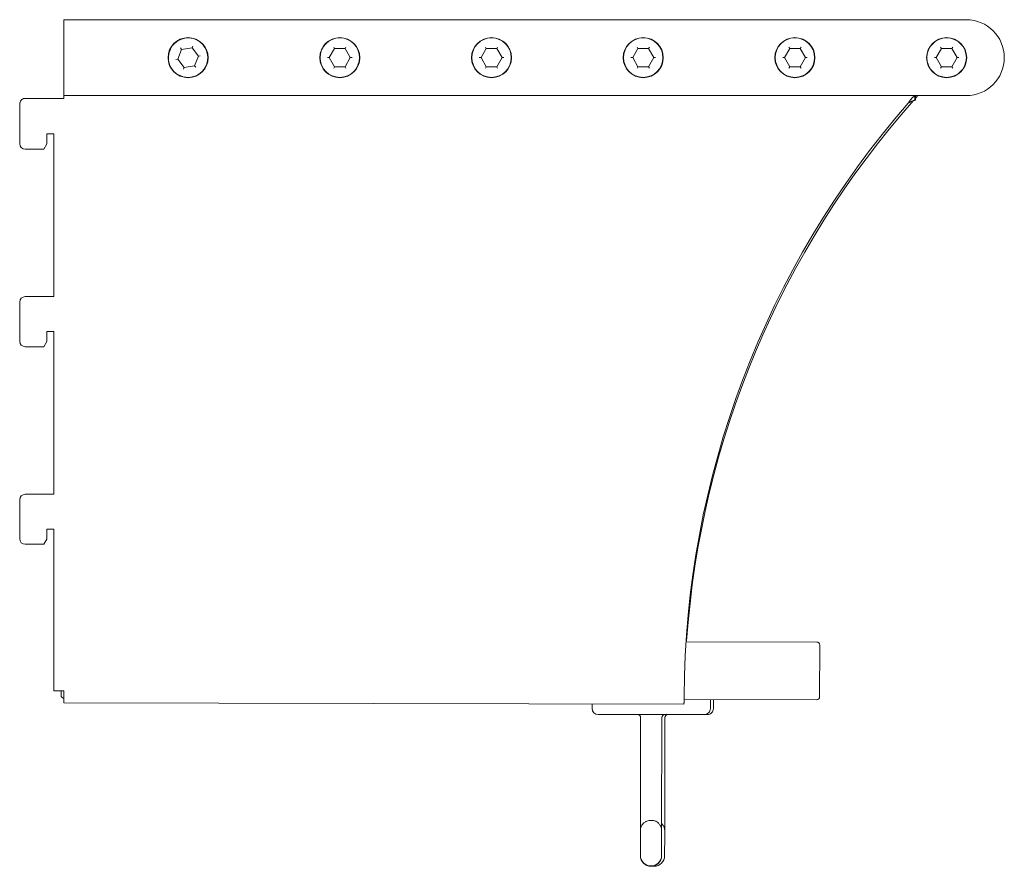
# Model space of a CAD drawing. Header units: millimetres. Extents: x -771 to -447, y -539 to -260.
import ezdxf

# ---------------------------------------------------------------- set-up
doc = ezdxf.new("R2010")
doc.units = ezdxf.units.MM

msp = doc.modelspace()

# ---------------------------------------------------------------- linework, layer by layer
at = {"color": 0, "linetype": 'Continuous', "lineweight": 0}
for p, q in [((-756.55, -260.25), (-756.55, -261.75)), ((-756.55, -260.25), (-459.05, -260.25)), ((-756.55, -261.75), (-756.55, -283.75)), ((-714.04, -268.99), (-714.26, -269.53)), ((-667.28, -269.75), (-667.57, -269.25)), ((-663.53, -269.25), (-663.82, -269.75)), ((-617.28, -269.75), (-617.57, -269.25)), ((-613.53, -269.25), (-613.82, -269.75)), ((-567.28, -269.75), (-567.57, -269.25)), ((-563.53, -269.25), (-563.82, -269.75)), ((-517.28, -269.75), (-517.57, -269.25)), ((-513.53, -269.25), (-513.82, -269.75)), ((-467.28, -269.75), (-467.57, -269.25)), ((-463.53, -269.25), (-463.82, -269.75)), ((-717.69, -270.02), (-718.98, -273.24)), ((-717.69, -270.02), (-718.04, -269.57)), ((-714.26, -269.53), (-717.69, -270.02)), ((-712.12, -272.25), (-714.26, -269.53)), ((-713.41, -275.47), (-712.12, -272.25)), ((-711.55, -272.17), (-712.12, -272.25)), ((-667.28, -269.75), (-669.01, -272.75)), ((-663.82, -269.75), (-667.28, -269.75)), ((-662.08, -272.75), (-663.82, -269.75)), ((-617.28, -269.75), (-619.01, -272.75)), ((-613.82, -269.75), (-617.28, -269.75)), ((-612.08, -272.75), (-613.82, -269.75)), ((-567.28, -269.75), (-569.01, -272.75)), ((-563.82, -269.75), (-567.28, -269.75)), ((-562.08, -272.75), (-563.82, -269.75)), ((-517.28, -269.75), (-519.01, -272.75)), ((-513.82, -269.75), (-517.28, -269.75)), ((-512.08, -272.75), (-513.82, -269.75)), ((-467.28, -269.75), (-469.01, -272.75)), ((-463.82, -269.75), (-467.28, -269.75)), ((-462.08, -272.75), (-463.82, -269.75)), ((-718.98, -273.24), (-719.55, -273.32)), ((-718.98, -273.24), (-716.84, -275.96)), ((-716.84, -275.96), (-713.41, -275.47)), ((-713.05, -275.92), (-713.41, -275.47)), ((-669.01, -272.75), (-669.59, -272.75)), ((-669.01, -272.75), (-667.28, -275.75)), ((-667.28, -275.75), (-667.57, -276.25)), ((-667.28, -275.75), (-663.82, -275.75)), ((-663.82, -275.75), (-662.08, -272.75)), ((-663.53, -276.25), (-663.82, -275.75)), ((-661.51, -272.75), (-662.08, -272.75)), ((-619.01, -272.75), (-619.59, -272.75)), ((-619.01, -272.75), (-617.28, -275.75)), ((-617.28, -275.75), (-617.57, -276.25)), ((-617.28, -275.75), (-613.82, -275.75)), ((-613.82, -275.75), (-612.08, -272.75)), ((-613.53, -276.25), (-613.82, -275.75)), ((-611.51, -272.75), (-612.08, -272.75)), ((-569.01, -272.75), (-569.59, -272.75)), ((-569.01, -272.75), (-567.28, -275.75)), ((-567.28, -275.75), (-567.57, -276.25)), ((-567.28, -275.75), (-563.82, -275.75)), ((-563.82, -275.75), (-562.08, -272.75)), ((-563.53, -276.25), (-563.82, -275.75)), ((-561.51, -272.75), (-562.08, -272.75)), ((-519.01, -272.75), (-519.59, -272.75)), ((-519.01, -272.75), (-517.28, -275.75)), ((-517.28, -275.75), (-517.57, -276.25)), ((-517.28, -275.75), (-513.82, -275.75)), ((-513.82, -275.75), (-512.08, -272.75)), ((-513.53, -276.25), (-513.82, -275.75)), ((-511.51, -272.75), (-512.08, -272.75)), ((-469.01, -272.75), (-469.59, -272.75)), ((-469.01, -272.75), (-467.28, -275.75)), ((-467.28, -275.75), (-467.57, -276.25)), ((-467.28, -275.75), (-463.82, -275.75)), ((-463.82, -275.75), (-462.08, -272.75)), ((-463.53, -276.25), (-463.82, -275.75)), ((-461.51, -272.75), (-462.08, -272.75)), ((-716.84, -275.96), (-717.05, -276.5)), ((-756.55, -283.75), (-756.55, -285.25)), ((-756.55, -286.17), (-756.55, -285.25)), ((-459.05, -285.25), (-756.55, -285.25)), ((-476, -286.79), (-476, -285.35)), ((-475.8, -285.25), (-475.8, -286.75)), ((-771.05, -288.19), (-771.05, -301.09)), ((-756.55, -286.17), (-769.25, -286.17)), ((-475.99, -286.75), (-475.8, -286.75)), ((-762.05, -301.16), (-762.05, -297.89)), ((-762.05, -297.89), (-759.75, -297.89)), ((-759.75, -297.89), (-759.75, -351.49)), ((-763.05, -302.89), (-762.05, -301.16)), ((-769.25, -302.89), (-763.05, -302.89)), ((-771.05, -353.29), (-771.05, -366.19)), ((-759.75, -351.49), (-769.25, -351.49)), ((-762.05, -366.26), (-762.05, -362.99)), ((-762.05, -362.99), (-759.75, -362.99)), ((-759.75, -362.99), (-759.75, -416.59)), ((-763.05, -367.99), (-762.05, -366.26)), ((-769.25, -367.99), (-763.05, -367.99)), ((-771.05, -418.39), (-771.05, -431.29)), ((-759.75, -416.59), (-769.25, -416.59)), ((-762.05, -431.36), (-762.05, -428.09)), ((-762.05, -428.09), (-759.75, -428.09)), ((-759.75, -428.09), (-759.75, -481.39)), ((-763.05, -433.09), (-762.05, -431.36)), ((-769.25, -433.09), (-763.05, -433.09)), ((-551.46, -465.2), (-508.38, -465.27)), ((-551.44, -464.85), (-551.24, -464.85)), ((-507.38, -466.27), (-507.41, -483.27)), ((-759.75, -481.39), (-756.55, -481.39)), ((-757.41, -482.84), (-757.41, -481.39)), ((-756.55, -481.39), (-756.55, -482.84)), ((-552.16, -485.7), (-756.55, -485.34)), ((-582.42, -487.14), (-582.42, -485.64)), ((-508.41, -484.27), (-552.11, -484.2)), ((-543.42, -487.21), (-543.41, -484.21)), ((-542.41, -487.21), (-542.4, -484.21)), ((-580.42, -489.15), (-572.42, -489.16)), ((-553.42, -489.19), (-572.42, -489.16)), ((-553.42, -489.19), (-545.42, -489.21)), ((-545.42, -489.21), (-544.41, -489.21)), ((-566.49, -527.29), (-566.42, -490.17)), ((-559.49, -527.31), (-559.42, -490.18)), ((-558.48, -527.38), (-558.41, -490.19)), ((-566.49, -528.99), (-566.49, -527.29)), ((-559.49, -529), (-559.49, -527.31)), ((-558.48, -529.07), (-558.48, -527.38)), ((-566.49, -528.99), (-566.5, -535.53)), ((-559.5, -535.54), (-559.49, -529)), ((-558.49, -535.67), (-558.48, -529.07)), ((-566.5, -535.53), (-566.5, -535.66)), ((-559.5, -535.67), (-559.5, -535.54))]:
    msp.add_line(p, q, dxfattribs=at)
at = {"color": 0, "linetype": 'Continuous', "lineweight": 0, "extrusion": (2.20056e-16, 0, -1)}
for centre, radius, start, end in [((459.05, -272.75), 12.5, 90, 180), ((715.55, -272.75), 6.5, 351.8516, 171.8516), ((459.05, -272.75), 12.5, 180, 270), ((251.98, -485.87), 300, 4.0173, 41.543), ((567.42, -490.17), 1, 90.099, 180.099), ((558.42, -490.19), 1, 0.099, 90.099), ((557.41, -490.19), 1, 0.099, 90.099), ((563, -535.54), 3.5, 180.099, 270.099)]:
    msp.add_arc(centre, radius, start, end, dxfattribs=at)
at = {"color": 0, "linetype": 'Continuous', "lineweight": 0}
for centre, radius, start, end in [((-715.55, -272.75), 6.6, 0, 180), ((-665.55, -272.75), 6.6, 0, 180), ((-615.55, -272.75), 6.6, 0, 180), ((-565.55, -272.75), 6.6, 0, 180), ((-515.55, -272.75), 6.6, 0, 180), ((-465.55, -272.75), 6.6, 0, 180), ((-715.55, -272.75), 6.6, 180, 0), ((-665.55, -272.75), 6.6, 180, 0), ((-615.55, -272.75), 6.6, 180, 0), ((-565.55, -272.75), 6.6, 180, 0), ((-515.55, -272.75), 6.6, 180, 0), ((-465.55, -272.75), 6.6, 180, 0), ((-769.25, -288.19), 1.8, 165.5636, 180), ((-769.25, -301.09), 1.8, 180, 270), ((-769.25, -353.29), 1.8, 90, 180), ((-769.25, -366.19), 1.8, 180, 270), ((-769.25, -418.39), 1.8, 90, 180), ((-769.25, -431.29), 1.8, 180, 270), ((-756.41, -482.84), 1, 179.901, 262.1412), ((-508.41, -483.27), 1, 269.901, 359.901), ((-561.99, -535.67), 3.5, 269.901, 359.901), ((-561.99, -535.67), 3.5, 261.5958, 269.901)]:
    msp.add_arc(centre, radius, start, end, dxfattribs=at)
at = {"color": 0, "linetype": 'Continuous', "lineweight": 0, "extrusion": (2.20056e-16, -2.472e-31, -1)}
for centre in [(665.55, -272.75), (615.55, -272.75), (565.55, -272.75), (515.55, -272.75), (465.55, -272.75)]:
    msp.add_arc(centre, 6.5, 0, 180, dxfattribs=at)
at = {"color": 0, "linetype": 'Continuous', "lineweight": 0, "extrusion": (2.20056e-16, -6.16298e-33, -1)}
msp.add_arc((715.55, -272.75), 6.5, 171.8516, 351.8516, dxfattribs=at)
at = {"color": 0, "linetype": 'Continuous', "lineweight": 0, "extrusion": (2.20056e-16, -4.7632e-31, -1)}
for centre in [(665.55, -272.75), (615.55, -272.75), (565.55, -272.75), (515.55, -272.75), (465.55, -272.75)]:
    msp.add_arc(centre, 6.5, 180, 0, dxfattribs=at)
at = {"color": 0, "linetype": 'Continuous', "lineweight": 0, "extrusion": (2.20056e-16, 1.2326e-32, -1)}
msp.add_arc((251.98, -485.87), 300, 41.7488, 41.9692, dxfattribs=at)
at = {"color": 0, "linetype": 'Continuous', "lineweight": 0, "extrusion": (2.20056e-16, 1.92593e-34, -1)}
msp.add_arc((252.11, -484.89), 300, 0.3243, 41.0839, dxfattribs=at)
at = {"color": 0, "linetype": 'Continuous', "lineweight": 0, "extrusion": (2.20056e-16, 1.13148e-31, -1)}
msp.add_arc((508.38, -466.27), 1, 90.099, 180.099, dxfattribs=at)
at = {"color": 0, "linetype": 'Continuous', "lineweight": 0, "extrusion": (2.20056e-16, -4.81482e-35, -1)}
for centre, radius, start, end in [((580.42, -487.15), 2, 270.099, 0.099), ((545.42, -487.21), 2, 180.099, 270.099), ((544.41, -487.21), 2, 180.099, 270.099), ((563, -535.54), 3.5, 270.099, 0.099)]:
    msp.add_arc(centre, radius, start, end, dxfattribs=at)
at = {"color": 0, "linetype": 'Continuous', "lineweight": 0, "extrusion": (2.20056e-16, 3.22593e-33, -1)}
msp.add_arc((563, -535.67), 3.5, 270.099, 0.099, dxfattribs=at)
at = {"color": 0, "linetype": 'Continuous', "lineweight": 0, "extrusion": (2.20056e-16, 1.49741e-31, -1)}
msp.add_arc((563, -535.67), 3.5, 180.099, 270.099, dxfattribs=at)
at = {"color": 0, "linetype": 'Continuous', "lineweight": 0, "extrusion": (0, 0, -1)}
msp.add_ellipse((-476, -287.75), major_axis=(0, 2.5), ratio=0.007538, start_param=-0.28718, end_param=-0.000228, dxfattribs=at)
at = {"color": 0, "linetype": 'Continuous', "lineweight": 0}
for points, knots in [([(-478.23, -287.75), (-478.2, -287.71), (-478.17, -287.66), (-478.09, -287.53), (-478.03, -287.46), (-477.94, -287.32), (-477.9, -287.26), (-477.75, -287.04), (-477.64, -286.89), (-477.43, -286.62), (-477.34, -286.51), (-477.21, -286.35), (-477.16, -286.29), (-477.03, -286.15), (-476.95, -286.06), (-476.8, -285.92), (-476.74, -285.85), (-476.55, -285.68), (-476.43, -285.59), (-476.21, -285.45), (-476.1, -285.39), (-476, -285.35)], [-0.3929997, -0.3929997, -0.3929997, -0.3929997, -0.375429, -0.375429, -0.3468247, -0.3468247, -0.3256087, -0.3256087, -0.2650279, -0.2650279, -0.2193049, -0.2193049, -0.1935688, -0.1935688, -0.1531289, -0.1531289, -0.117228, -0.117228, -0.0543801, -0.0543801, 0, 0, 0, 0]), ([(-769.25, -286.17), (-769.31, -286.17), (-769.36, -286.17), (-769.4, -286.17), (-769.41, -286.17), (-769.42, -286.17), (-769.43, -286.18), (-769.44, -286.18), (-769.46, -286.18), (-769.47, -286.18), (-769.49, -286.18), (-769.52, -286.19), (-769.54, -286.19), (-769.64, -286.21), (-769.74, -286.23), (-769.83, -286.26), (-770.02, -286.33), (-770.19, -286.43), (-770.35, -286.56), (-770.51, -286.7), (-770.64, -286.87), (-770.75, -287.07), (-770.81, -287.17), (-770.85, -287.28), (-770.89, -287.39), (-770.9, -287.42), (-770.91, -287.45), (-770.92, -287.48), (-770.93, -287.49), (-770.93, -287.5), (-770.93, -287.52), (-770.94, -287.53), (-770.94, -287.54), (-770.95, -287.56), (-770.96, -287.61), (-770.98, -287.68), (-770.99, -287.75)], [0, 0, 0, 0, 0.0625, 0.0625, 0.0625, 0.078125, 0.078125, 0.078125, 0.09375, 0.09375, 0.09375, 0.125, 0.125, 0.125, 0.25, 0.25, 0.25, 0.5, 0.5, 0.5, 0.75, 0.75, 0.75, 0.875, 0.875, 0.875, 0.90625, 0.90625, 0.90625, 0.921875, 0.921875, 0.921875, 0.9375, 0.9375, 0.9375, 1, 1, 1, 1]), ([(-769.95, -286.31), (-770.09, -286.37), (-770.23, -286.46), (-770.35, -286.56), (-770.43, -286.63), (-770.5, -286.71), (-770.57, -286.79), (-770.64, -286.88), (-770.7, -286.97), (-770.75, -287.07), (-770.81, -287.17), (-770.85, -287.28), (-770.89, -287.39), (-770.9, -287.42), (-770.91, -287.45), (-770.92, -287.48), (-770.93, -287.49), (-770.93, -287.5), (-770.93, -287.52), (-770.94, -287.53), (-770.94, -287.54), (-770.95, -287.56), (-770.96, -287.61), (-770.98, -287.68), (-770.99, -287.75)], [0.3044196, 0.3044196, 0.3044196, 0.3044196, 0.5, 0.5, 0.5, 0.625, 0.625, 0.625, 0.75, 0.75, 0.75, 0.875, 0.875, 0.875, 0.90625, 0.90625, 0.90625, 0.921875, 0.921875, 0.921875, 0.9375, 0.9375, 0.9375, 1, 1, 1, 1]), ([(-769.25, -286.17), (-769.31, -286.17), (-769.36, -286.17), (-769.4, -286.17), (-769.41, -286.17), (-769.41, -286.17), (-769.42, -286.17), (-769.42, -286.17), (-769.42, -286.17), (-769.43, -286.17)], [0, 0, 0, 0, 0.0625, 0.0625, 0.0625, 0.0703125, 0.0703125, 0.0703125, 0.07642619, 0.07642619, 0.07642619, 0.07642619]), ([(-478.23, -287.75), (-478.19, -287.72), (-478.11, -287.67), (-477.96, -287.59), (-477.94, -287.58), (-477.92, -287.56), (-477.91, -287.56), (-477.91, -287.56), (-477.9, -287.55), (-477.89, -287.55), (-477.89, -287.54), (-477.86, -287.53), (-477.83, -287.51), (-477.76, -287.47), (-477.71, -287.44), (-477.65, -287.41), (-477.63, -287.4), (-477.6, -287.38), (-477.59, -287.38), (-477.57, -287.37), (-477.56, -287.36), (-477.51, -287.34), (-477.47, -287.31), (-477.39, -287.28), (-477.37, -287.26), (-477.31, -287.24), (-477.28, -287.22), (-477.2, -287.19), (-477.15, -287.16), (-477.06, -287.12), (-477.02, -287.1), (-476.97, -287.08), (-476.97, -287.08), (-476.96, -287.08), (-476.95, -287.07), (-476.94, -287.07), (-476.93, -287.07), (-476.91, -287.06), (-476.89, -287.05), (-476.8, -287.01), (-476.7, -286.97), (-476.55, -286.92), (-476.52, -286.91), (-476.49, -286.9), (-476.48, -286.9), (-476.47, -286.9), (-476.47, -286.9), (-476.46, -286.9), (-476.46, -286.89), (-476.44, -286.89), (-476.43, -286.88), (-476.37, -286.87), (-476.32, -286.85), (-476.18, -286.82), (-476.09, -286.8), (-476, -286.79)], [0, 0, 0, 0, 0.125, 0.125, 0.140625, 0.140625, 0.144531, 0.144531, 0.148438, 0.148438, 0.15625, 0.15625, 0.1875, 0.1875, 0.25, 0.25, 0.28125, 0.28125, 0.296875, 0.296875, 0.3125, 0.3125, 0.375, 0.375, 0.40625, 0.40625, 0.4375, 0.4375, 0.5, 0.5, 0.5625, 0.5625, 0.570312, 0.570312, 0.578125, 0.578125, 0.59375, 0.59375, 0.625, 0.625, 0.75, 0.75, 0.78125, 0.78125, 0.785156, 0.785156, 0.789062, 0.789062, 0.796875, 0.796875, 0.8125, 0.8125, 0.875, 0.875, 1, 1, 1, 1]), ([(-476, -286.79), (-476, -286.77), (-476, -286.76), (-475.99, -286.75), (-475.99, -286.75), (-475.99, -286.75)], [-0.02875751, -0.02875751, -0.02875751, -0.02875751, -0.01437875, -0.01437875, 0, 0, 0, 0]), ([(-756.55, -482.84), (-756.55, -483.17), (-756.55, -483.5), (-756.55, -484.1), (-756.55, -484.38), (-756.55, -484.84), (-756.55, -485.03), (-756.55, -485.28), (-756.55, -485.34), (-756.55, -485.34)], [0, 0, 0, 0, 0.25, 0.25, 0.5, 0.5, 0.75, 0.75, 1, 1, 1, 1]), ([(-552.11, -485.09), (-552.11, -484.98), (-552.11, -484.86), (-552.11, -484.61), (-552.11, -484.48), (-552.11, -484.27), (-552.11, -484.18), (-552.11, -483.94), (-552.11, -483.78), (-552.1, -483.48), (-552.1, -483.34), (-552.1, -483.2)], [-0.2150552, -0.2150552, -0.2150552, -0.2150552, -0.1653072, -0.1653072, -0.1199394, -0.1199394, -0.0920702, -0.0920702, -0.0421802, -0.0421802, 0, 0, 0, 0]), ([(-552.16, -485.7), (-552.16, -485.7), (-552.15, -485.69), (-552.14, -485.68), (-552.14, -485.66), (-552.13, -485.62), (-552.13, -485.59), (-552.12, -485.49), (-552.11, -485.43), (-552.11, -485.28), (-552.11, -485.19), (-552.11, -485.09)], [-0.1781329, -0.1781329, -0.1781329, -0.1781329, -0.1524898, -0.1524898, -0.1290859, -0.1290859, -0.0890365, -0.0890365, -0.0468728, -0.0468728, 0, 0, 0, 0]), ([(-562.98, -524.03), (-563.2, -524.03), (-563.42, -524.05), (-563.88, -524.13), (-564.11, -524.19), (-564.61, -524.38), (-564.88, -524.51), (-565.45, -524.93), (-565.76, -525.22), (-566.2, -525.94), (-566.35, -526.3), (-566.47, -526.89), (-566.49, -527.09), (-566.49, -527.29)], [1.569876, 1.569876, 1.569876, 1.569876, 1.884035, 1.884035, 2.198194, 2.198194, 2.512354, 2.512354, 2.826513, 2.826513, 3.038578, 3.038578, 3.140672, 3.140672, 3.140672, 3.140672]), ([(-559.49, -527.31), (-559.49, -526.97), (-559.54, -526.64), (-559.74, -526.01), (-559.89, -525.73), (-560.25, -525.22), (-560.46, -525.01), (-560.94, -524.61), (-561.2, -524.46), (-561.7, -524.24), (-561.94, -524.17), (-562.4, -524.07), (-562.62, -524.04), (-562.89, -524.04), (-562.94, -524.03), (-562.98, -524.03)], [6.282265, 6.282265, 6.282265, 6.282265, 6.453111, 6.453111, 6.636431, 6.636431, 6.859205, 6.859205, 7.158886, 7.158886, 7.473046, 7.473046, 7.787205, 7.787205, 7.853061, 7.853061, 7.853061, 7.853061]), ([(-558.48, -527.38), (-558.48, -527.04), (-558.53, -526.7), (-558.73, -526.08), (-558.88, -525.8), (-559.18, -525.37), (-559.33, -525.2), (-559.48, -525.06)], [6.2822719, 6.2822719, 6.2822719, 6.2822719, 6.4518101, 6.4518101, 6.6338013, 6.6338013, 6.79503, 6.79503, 6.79503, 6.79503])]:
    msp.add_open_spline(points, degree=3, knots=knots, dxfattribs=at)

doc.saveas('drawing.dxf')
